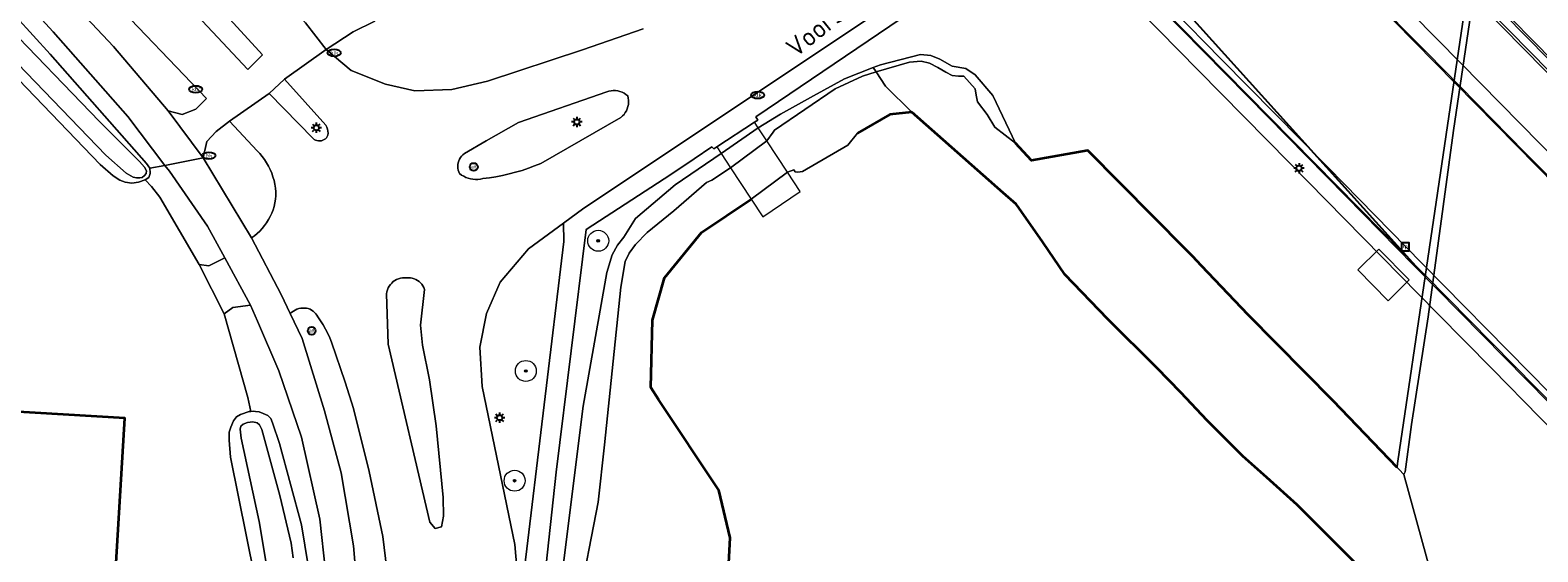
# Model space of a CAD drawing. Header units: metres. Extents: x 89394 to 92106, y 463550 to 466167.
# Tile 17 of 112: x 90406 to 90550, y 464898 to 464948. Entities that reach past the tile are written whole.
import ezdxf
from ezdxf.enums import TextEntityAlignment as Align

# ---------------------------------------------------------------- set-up
doc = ezdxf.new("R2010")
doc.units = ezdxf.units.M
for name, color, linetype, lineweight in [('B-PV-GK-BESCHOEIING-G', 253, 'OB-BESCHOEIING-BLOK', 35), ('B-PV-GK-KEERWAND_DAMWAND-G', 253, 'Continuous', 18), ('B-PV-GR-BEPLANTING_CULTUUR_HEESTERS-GV', 90, 'Continuous', 18), ('B-PV-GR-BOOM-S', 90, 'Continuous', 25), ('B-PV-GR-HAAG-G', 90, 'GR-HAAG', 25), ('B-PV-IE-MEUBILAIR-S', 7, 'Continuous', 25), ('B-PV-IE-MEUBILAIR_WEGMEUBILAIR-G', 7, 'Continuous', 18), ('B-PV-IE-TERREINAFSCHEIDING_KUNSTMATIG_HEKWERK-G', 20, 'IE-TERREINAFSCHEIDING_KUNSTMATIG-SO', 18), ('B-PV-KW-KUNSTWERK_DEK-GV', 170, 'Continuous', 18), ('B-PV-OG-BEBOUWING-GV', 7, 'Continuous', 35), ('B-PV-OG-BEBOUWING_SCHUUR-GV', 7, 'Continuous', 18), ('B-PV-OG-TERREIN_BEGROEID-GV', 7, 'Continuous', 18), ('B-PV-OG-TERREIN_ERF-GV', 50, 'Continuous', 18), ('B-PV-OG-TERREIN_OEVER-GV', 7, 'Continuous', 18), ('B-PV-OG-TOPOGRAFIE-T18', 1, 'Continuous', 18), ('B-PV-OG-WATER-GV', 130, 'Continuous', 18), ('B-PV-OG-WATER_KANAAL-GV', 120, 'Continuous', 18), ('B-PV-OG-WEG-GV', 7, 'Continuous', 18), ('B-PV-VH-VERHARDING_ASFALT-GV', 210, 'Continuous', 18), ('B-PV-VH-VERHARDING_BETONSTRAATSTEEN-GV', 190, 'Continuous', 18), ('B-PV-VH-VERHARDING_GESLOTEN-GV', 210, 'Continuous', 18), ('B-PV-VH-VERHARDING_OPEN-GV', 40, 'Continuous', 18), ('B-PV-VH-VERHARDING_OPEN_TEGEL-GV', 90, 'Continuous', 18)]:
    doc.layers.add(name, color=color, linetype=linetype, lineweight=lineweight)
doc.styles.add('NLCS-ISO', font='NLCS-ISO.ttf')
doc.styles.add('NLCS-ISO-M500-T18', font='NLCS-ISO.ttf', dxfattribs={"height": 0.9})
doc.linetypes.add('GR-HAAG', pattern='A,6,-2,["x",Standard,S=3,R=0,X=0,Y=-1],-3', length=11)
doc.linetypes.add('IE-TERREINAFSCHEIDING_KUNSTMATIG-SO', pattern='A,4,[82,NLCS.SHX,S=0.75,R=90,X=0,Y=0],4,-2', length=10)
doc.linetypes.add('OB-BESCHOEIING-BLOK', pattern='A,6,-1,[152,NLCS.SHX,S=2,R=0,X=-1,Y=0]', length=7)

# ---------------------------------------------------------------- blocks, each defined once
blk = doc.blocks.new('SIE-MEUBILAIR_BORD_LOCATIEPAAL-SO')
blk.add_lwpolyline([(-0.75, -0.75), (0.75, -0.75), (0.75, 0.75), (-0.75, 0.75)], close=True)
at = {"style": 'NLCS-ISO'}
blk.add_text('lp', height=0.75, dxfattribs=at).set_placement((0.01, 0.12), align=Align.MIDDLE_CENTER)
blk = doc.blocks.new('SIE-MEUBILAIR_PAAL_AFSLUITPAAL-SO')
blk.add_circle((0, 0), 0.75)
at = {"style": 'NLCS-ISO'}
blk.add_text('af', height=0.75, dxfattribs=at).set_placement((0, 0.05), align=Align.MIDDLE_CENTER)
blk = doc.blocks.new('SIE-MEUBILAIR_PAAL_LICHTMAST-SO')
for points in [[(-0.62, 0), (-1, 0)], [(-0.71, 0.71), (-0.44, 0.44)], [(0, 1), (0, 0.62)], [(0.44, 0.44), (0.71, 0.71)], [(1, 0), (0.62, 0)], [(-0.71, -0.71), (-0.44, -0.44)], [(0, -0.62), (0, -1)], [(0.44, -0.44), (0.71, -0.71)]]:
    blk.add_lwpolyline(points)
blk.add_circle((0, 0), 0.5)
blk = doc.blocks.new('SIE-MEUBILAIR_PUT_KOLK-SO')
blk.add_ellipse((0, 0), major_axis=(1.25, 0), ratio=0.54)
at = {"style": 'NLCS-ISO'}
blk.add_text('klk', height=0.75, dxfattribs=at).set_placement((0.03, 0), align=Align.MIDDLE_CENTER)
blk = doc.blocks.new('SIE-MEUBILAIR_PUT_BRANDKRAAN-SO')
blk.add_ellipse((0, 0), major_axis=(1.25, 0), ratio=0.54)
at = {"style": 'NLCS-ISO'}
blk.add_text('bk', height=0.75, dxfattribs=at).set_placement((0.03, 0), align=Align.MIDDLE_CENTER)
blk = doc.blocks.new('SGR-BOOM_GBKN-SO')
at = {"linetype": 'ByBlock', "lineweight": 18}
h = blk.add_hatch(color=0, dxfattribs=at)
h.dxf.hatch_style = 1
edge = h.paths.add_edge_path()
edge.add_arc((0, 0), 0.25, 0, 360)
at = {"color": 0, "linetype": 'ByBlock', "lineweight": 18}
for radius in [2, 0.25]:
    blk.add_circle((0, 0), radius, dxfattribs=at)
at = {"color": 0, "linetype": 'ByBlock', "lineweight": 18, "style": 'NLCS-ISO'}
blk.add_attdef('SOORT', (2.5, 0), '', height=1.5, dxfattribs=at)

msp = doc.modelspace()

# ---------------------------------------------------------------- linework, layer by layer
at = {"layer": 'B-PV-GK-BESCHOEIING-G', "flags": 128}
for points in [[(90490.102, 464940.028), (90488.01, 464939.795), (90484.92, 464938.034)], [(90542.087, 464887.061), (90536.161, 464893.296), (90528.307, 464901.125), (90526.864, 464902.561), (90523.96, 464905.174), (90521.676, 464907.224), (90519.887, 464909.005), (90518.276, 464910.618), (90515.769, 464913.3), (90513.484, 464915.626), (90508.815, 464920.272), (90504.715, 464924.55), (90502.597, 464927.64), (90500.304, 464930.907), (90500.052, 464931.241), (90498.818, 464932.336), (90490.102, 464940.028)], [(90536.388, 464906.144), (90530.304, 464912.477), (90522.185, 464920.681), (90517.741, 464925.378), (90516.871, 464926.297), (90516.369, 464926.804), (90516.232, 464926.943), (90506.892, 464936.383), (90501.511, 464935.43), (90500, 464937.067)], [(90456.56, 464862.195), (90456.365, 464867.409), (90456.472, 464867.807), (90460.387, 464882.423), (90462.232, 464889.309), (90466.277, 464889.536), (90472.372, 464891.527), (90472.77, 464899.434), (90471.688, 464903.985), (90465.949, 464912.631), (90465.194, 464913.769), (90465.365, 464920.197), (90466.504, 464924.236), (90470.036, 464928.559), (90474.764, 464931.744)]]:
    msp.add_lwpolyline(points, dxfattribs=at)
at = {"layer": 'B-PV-GK-KEERWAND_DAMWAND-G', "flags": 128}
for points in [[(90537.042, 464905.468), (90537.162, 464905.73), (90537.769, 464910.239), (90539.356, 464920.5), (90541.76, 464938.285), (90543.926, 464952.895), (90546.779, 464972.167), (90548.337, 464980.937), (90544.601, 464999.932), (90543.502, 465006.04), (90543.182, 465006.07)], [(90536.388, 464906.144), (90536.584, 464905.945), (90537.042, 464905.468)]]:
    msp.add_lwpolyline(points, dxfattribs=at)
at = {"layer": 'B-PV-GR-BEPLANTING_CULTUUR_HEESTERS-GV', "flags": 128}
msp.add_lwpolyline([(90440.563, 464891.961), (90439.63, 464899.55), (90438.357, 464905.756), (90436.851, 464911.746), (90436.06, 464914.278), (90434.754, 464918.084), (90434.579, 464918.51), (90434.386, 464918.927), (90434.174, 464919.336), (90433.944, 464919.735), (90433.697, 464920.123), (90433.433, 464920.5), (90433.351, 464920.655), (90433.251, 464920.8), (90433.134, 464920.931), (90433.002, 464921.047), (90432.857, 464921.145), (90432.701, 464921.226), (90432.536, 464921.286), (90432.365, 464921.327), (90432.191, 464921.346), (90432.015, 464921.343), (90431.824, 464921.327), (90431.636, 464921.289), (90431.453, 464921.231), (90431.278, 464921.153), (90431.113, 464921.055), (90430.959, 464920.94), (90430.82, 464920.808), (90431.942, 464918.444), (90434.09, 464911.536), (90435.672, 464905.617), (90436.843, 464898.67), (90437.354, 464892.665)], dxfattribs=at)
at = {"layer": 'B-PV-GR-HAAG-G', "flags": 128}
msp.add_lwpolyline([(90539.082, 464924.361), (90508.211, 464958.593)], dxfattribs=at)
at = {"layer": 'B-PV-IE-MEUBILAIR_WEGMEUBILAIR-G', "flags": 128}
for points in [[(90575.957, 464918.432), (90566.176, 464928.381), (90566.065, 464928.343), (90565.635, 464927.91), (90565.445, 464927.718), (90558.885, 464928.412), (90557.764, 464929.824), (90558.625, 464936.087), (90554.751, 464940.043), (90514.627, 464980.844), (90508.357, 464986.961), (90502.496, 464992.48), (90497.029, 464997.435), (90486.827, 465006.47)], [(90636.378, 464857.969), (90576.505, 464919), (90563.232, 464932.494), (90513.426, 464983.125), (90507.066, 464989.258), (90493.834, 465001.38), (90486.937, 465007.38)], [(90484.332, 465001.608), (90485.843, 465000.028), (90489.999, 464995.785), (90494.68, 464991.036), (90499.125, 464986.514), (90503.816, 464981.773), (90508.475, 464977.034), (90514.092, 464971.309), (90518.716, 464966.596), (90523.4, 464961.833), (90528.05, 464957.073), (90533.667, 464951.362), (90539.28, 464945.669), (90543.942, 464940.933), (90548.625, 464936.151), (90553.308, 464931.421)], [(90481.646, 464982.721), (90483.558, 464980.759), (90494.351, 464969.8), (90504.382, 464959.584), (90513.739, 464950.082), (90522.12, 464941.545), (90531.493, 464932.024), (90537.996, 464925.402), (90544.538, 464918.744), (90552.952, 464910.192), (90561.353, 464901.622)]]:
    msp.add_lwpolyline(points, dxfattribs=at)
at = {"layer": 'B-PV-IE-TERREINAFSCHEIDING_KUNSTMATIG_HEKWERK-G', "flags": 128}
for points in [[(90422.14, 464925.504), (90418.372, 464931.911), (90417.574, 464932.946), (90416.971, 464933.583)], [(90424.499, 464920.803), (90422.14, 464925.504)], [(90427.044, 464911.484), (90426.783, 464912.814), (90424.499, 464920.803)]]:
    msp.add_lwpolyline(points, dxfattribs=at)
at = {"layer": 'B-PV-KW-KUNSTWERK_DEK-GV', "flags": 128}
for points in [[(90514.535, 464980.61), (90558.395, 464935.977)], [(90553.963, 464933.039), (90548.11, 464938.977), (90542.495, 464944.68), (90535.447, 464951.846)], [(90511.801, 464949.756), (90517.452, 464944.006), (90526.138, 464935.184), (90533.164, 464928.043), (90540.238, 464920.829), (90545.462, 464915.531), (90554.555, 464906.267)]]:
    msp.add_lwpolyline(points, dxfattribs=at)
msp.add_lwpolyline([(90472.81, 464934.72), (90474.764, 464931.744), (90475.899, 464930.061), (90479.453, 464932.455), (90478.239, 464934.304), (90476.277, 464937.293), (90475.459, 464938.538), (90475.102, 464939.082), (90471.5, 464936.716), (90471.907, 464936.095)], close=True, dxfattribs=at)
at = {"layer": 'B-PV-OG-BEBOUWING-GV', "flags": 128}
msp.add_lwpolyline([(90404.438, 464881.429), (90404.123, 464876.138), (90418.099, 464875.307), (90418.753, 464886.318), (90413.169, 464886.65), (90413.505, 464892.304), (90413.934, 464892.278), (90415.037, 464910.839), (90379.186, 464912.969), (90379.167, 464912.651), (90378.073, 464894.244), (90409.074, 464892.402), (90408.734, 464886.674), (90407.51, 464886.766), (90404.765, 464886.929)], close=True, dxfattribs=at)
at = {"layer": 'B-PV-OG-BEBOUWING_SCHUUR-GV', "flags": 128}
msp.add_lwpolyline([(90535.545, 464922.041), (90537.558, 464924.024), (90534.657, 464926.97), (90532.643, 464924.987)], close=True, dxfattribs=at)
at = {"layer": 'B-PV-OG-TERREIN_BEGROEID-GV', "flags": 128}
for points in [[(90399.777, 464954.512), (90407.921, 464945.574), (90417.104, 464935.125), (90417.434, 464934.672), (90418.857, 464934.95), (90415.311, 464939.601), (90408.203, 464947.681), (90376.387, 464982.339)], [(90438.891, 464948.705), (90436.829, 464947.702), (90434.252, 464945.997), (90436.622, 464944.008), (90439.9, 464942.688), (90442.708, 464942.062), (90446.235, 464942.177), (90449.645, 464942.974), (90458.698, 464945.98), (90464.471, 464947.99)], [(90434.174, 464896.239), (90433.629, 464901.216), (90431.894, 464909.033), (90429.725, 464915.357), (90427.678, 464920.094), (90427.018, 464921.62), (90425.331, 464921.386), (90424.499, 464920.803), (90426.783, 464912.814), (90427.044, 464911.484), (90427.321, 464911.498), (90427.501, 464911.477), (90427.853, 464911.435), (90428.244, 464911.29), (90428.663, 464911.088), (90428.968, 464910.803), (90429.131, 464910.408), (90429.779, 464908.435), (90431.894, 464900.66), (90432.517, 464896.778)]]:
    msp.add_lwpolyline(points, dxfattribs=at)
for points in [[(90418.857, 464934.95), (90417.434, 464934.672), (90417.454, 464934.236), (90417.448, 464934.173), (90417.311, 464933.803), (90416.971, 464933.583), (90417.574, 464932.946), (90418.372, 464931.911), (90422.14, 464925.504), (90423.034, 464925.371), (90424.574, 464926.131), (90422.909, 464929.16), (90419.282, 464934.392)], [(90452.514, 464895.458), (90453.145, 464896.533), (90456.907, 464927.688), (90456.871, 464929.441), (90453.526, 464926.98), (90450.835, 464923.824), (90449.533, 464920.838), (90448.887, 464917.609), (90449.122, 464913.85), (90452.245, 464898.774)]]:
    msp.add_lwpolyline(points, close=True, dxfattribs=at)
at = {"layer": 'B-PV-OG-TERREIN_ERF-GV', "flags": 128}
for points in [[(90456.887, 464897.009), (90458.77, 464911.994), (90461.017, 464924.745), (90461.51, 464926.431), (90462.028, 464927.345), (90462.631, 464928.115), (90463.735, 464929.871), (90467.544, 464933.095), (90471.907, 464936.095), (90475.459, 464938.538), (90477.577, 464939.85), (90480.718, 464941.599), (90483.667, 464943.206), (90486.43, 464944.281), (90487.103, 464944.542), (90490.927, 464945.541), (90491.915, 464945.422), (90492.79, 464945.084), (90493.941, 464944.424), (90495.269, 464944.204), (90496.161, 464943.578), (90497.846, 464941.633), (90500, 464937.067), (90501.511, 464935.43), (90506.892, 464936.383), (90516.232, 464926.943), (90516.369, 464926.804), (90516.871, 464926.297), (90517.741, 464925.378), (90522.185, 464920.681), (90530.304, 464912.477), (90536.388, 464906.144), (90536.446, 464906.511), (90536.638, 464907.808), (90539.082, 464924.361), (90508.211, 464958.593)], [(90490.155, 464949.69), (90475.231, 464939.585), (90475.404, 464939.28), (90475.102, 464939.082), (90471.5, 464936.716), (90471.216, 464936.53), (90471.041, 464936.726), (90469.354, 464935.58), (90467.132, 464934.073), (90459.036, 464928.852), (90456.195, 464905.692), (90454.65, 464891.612)], [(90427.396, 464895.779), (90425.13, 464907.12), (90424.983, 464908.75), (90424.993, 464909.508), (90425.139, 464909.983), (90425.4, 464910.597), (90425.595, 464910.843), (90425.685, 464910.958), (90426.081, 464911.178), (90426.899, 464911.476), (90427.044, 464911.484), (90426.783, 464912.814), (90424.499, 464920.803), (90422.14, 464925.504), (90418.372, 464931.911), (90417.574, 464932.946), (90416.971, 464933.583), (90416.35, 464933.339), (90415.696, 464933.266), (90415.06, 464933.356), (90414.557, 464933.558), (90413.916, 464933.96), (90412.668, 464935.043), (90403.363, 464944.736)], [(90536.161, 464893.296), (90528.307, 464901.125), (90526.864, 464902.561), (90523.96, 464905.174), (90521.676, 464907.224), (90519.887, 464909.005), (90518.276, 464910.618), (90515.769, 464913.3), (90513.484, 464915.626), (90508.815, 464920.272), (90504.715, 464924.55), (90502.597, 464927.64), (90500.304, 464930.907), (90500.052, 464931.241), (90498.818, 464932.336), (90490.102, 464940.028), (90488.01, 464939.795), (90484.92, 464938.034), (90484.003, 464936.881), (90479.675, 464934.378), (90479.245, 464934.294), (90478.988, 464934.352), (90478.845, 464934.544), (90478.239, 464934.304), (90474.764, 464931.744), (90470.036, 464928.559), (90466.504, 464924.236), (90465.365, 464920.197), (90465.194, 464913.769), (90465.949, 464912.631), (90471.688, 464903.985), (90472.77, 464899.434), (90472.372, 464891.527)]]:
    msp.add_lwpolyline(points, dxfattribs=at)
msp.add_lwpolyline([(90418.753, 464886.318), (90418.099, 464875.307), (90404.123, 464876.138), (90404.438, 464881.429), (90404.765, 464886.929), (90407.51, 464886.766), (90408.734, 464886.674), (90409.074, 464892.402), (90378.073, 464894.244), (90379.167, 464912.651), (90379.186, 464912.969), (90415.037, 464910.839), (90413.934, 464892.278), (90413.505, 464892.304), (90413.169, 464886.65)], close=True, dxfattribs=at)
at = {"layer": 'B-PV-OG-TERREIN_OEVER-GV', "flags": 128}
for points in [[(90403.363, 464944.736), (90412.668, 464935.043), (90413.916, 464933.96), (90414.557, 464933.558), (90415.06, 464933.356), (90415.696, 464933.266), (90416.35, 464933.339), (90416.971, 464933.583), (90417.311, 464933.803), (90417.448, 464934.173), (90417.454, 464934.236), (90417.434, 464934.672), (90417.104, 464935.125), (90407.921, 464945.574), (90399.777, 464954.512)], [(90403.214, 464948.915), (90412.574, 464939.165), (90416.425, 464935.325), (90416.923, 464934.786), (90417.115, 464934.446), (90417.056, 464934.166), (90416.913, 464934), (90416.686, 464933.806), (90416.461, 464933.753), (90416.152, 464933.757), (90415.816, 464933.818), (90415.148, 464934.219), (90413.233, 464935.929), (90402.266, 464947.271)], [(90458.255, 464892.84), (90460.178, 464902.818), (90460.798, 464908.28), (90462.338, 464923.322), (90462.776, 464925.781), (90463.15, 464926.581), (90463.754, 464927.408), (90464.874, 464928.549), (90467.398, 464930.628), (90470.526, 464933.306), (90471.042, 464933.534), (90472.81, 464934.72), (90476.277, 464937.293), (90476.894, 464938.119), (90477.009, 464938.319), (90482.801, 464942.247), (90485.385, 464943.477), (90486.701, 464943.867), (90486.43, 464944.281), (90483.667, 464943.206), (90480.718, 464941.599), (90477.577, 464939.85), (90475.459, 464938.538), (90471.907, 464936.095), (90467.544, 464933.095), (90463.735, 464929.871), (90462.631, 464928.115), (90462.028, 464927.345), (90461.51, 464926.431), (90461.017, 464924.745), (90458.77, 464911.994), (90456.887, 464897.009)], [(90432.517, 464896.778), (90431.894, 464900.66), (90429.779, 464908.435), (90429.131, 464910.408), (90428.968, 464910.803), (90428.663, 464911.088), (90428.244, 464911.29), (90427.853, 464911.435), (90427.501, 464911.477), (90427.321, 464911.498), (90427.044, 464911.484), (90426.899, 464911.476), (90426.081, 464911.178), (90425.685, 464910.958), (90425.595, 464910.843), (90425.4, 464910.597), (90425.139, 464909.983), (90424.993, 464909.508), (90424.983, 464908.75), (90425.13, 464907.12), (90427.396, 464895.779)], [(90429.032, 464893.962), (90427.86, 464900.966), (90426.14, 464908.932), (90426.039, 464909.803), (90426.099, 464910.083), (90426.326, 464910.277), (90426.721, 464910.412), (90427.255, 464910.489), (90427.647, 464910.4), (90427.897, 464910.2), (90428.116, 464909.748), (90429.83, 464903.466), (90430.893, 464898.905), (90431.1, 464897.527)]]:
    msp.add_lwpolyline(points, dxfattribs=at)
msp.add_lwpolyline([(90500, 464937.067), (90497.846, 464941.633), (90496.161, 464943.578), (90495.269, 464944.204), (90493.941, 464944.424), (90492.79, 464945.084), (90491.915, 464945.422), (90490.927, 464945.541), (90487.103, 464944.542), (90486.43, 464944.281), (90486.701, 464943.867), (90489.89, 464944.813), (90490.992, 464944.898), (90491.802, 464944.695), (90492.596, 464944.306), (90493.341, 464943.849), (90493.957, 464943.527), (90494.556, 464943.477), (90495.075, 464943.477), (90496.144, 464942.259), (90496.242, 464941.667), (90496.355, 464941.024), (90497.295, 464939.806), (90498.037, 464938.589)], close=True, dxfattribs=at)
at = {"layer": 'B-PV-OG-WATER-GV', "flags": 128}
msp.add_lwpolyline([(90398.691, 464951.435), (90398.107, 464949.723), (90398.228, 464949.71), (90398.957, 464949.616), (90399.684, 464949.438), (90400.158, 464949.207), (90400.687, 464948.864), (90401.38, 464948.181), (90402.266, 464947.271), (90413.233, 464935.929), (90415.148, 464934.219), (90415.816, 464933.818), (90416.152, 464933.757), (90416.461, 464933.753), (90416.686, 464933.806), (90416.913, 464934), (90417.056, 464934.166), (90417.115, 464934.446), (90416.923, 464934.786), (90416.425, 464935.325), (90412.574, 464939.165), (90403.214, 464948.915), (90399.371, 464953.354)], close=True, dxfattribs=at)
for points in [[(90542.087, 464887.061), (90537.042, 464905.468), (90536.584, 464905.945), (90536.388, 464906.144), (90530.304, 464912.477), (90522.185, 464920.681), (90517.741, 464925.378), (90516.871, 464926.297), (90516.369, 464926.804), (90516.232, 464926.943), (90506.892, 464936.383), (90501.511, 464935.43), (90500, 464937.067), (90498.037, 464938.589), (90497.295, 464939.806), (90496.355, 464941.024), (90496.242, 464941.667), (90496.144, 464942.259), (90495.075, 464943.477), (90494.556, 464943.477), (90493.957, 464943.527), (90493.341, 464943.849), (90492.596, 464944.306), (90491.802, 464944.695), (90490.992, 464944.898), (90489.89, 464944.813), (90486.701, 464943.867), (90487.584, 464942.523), (90490.102, 464940.028), (90498.818, 464932.336), (90500.052, 464931.241), (90500.304, 464930.907), (90502.597, 464927.64), (90504.715, 464924.55), (90508.815, 464920.272), (90513.484, 464915.626), (90515.769, 464913.3), (90518.276, 464910.618), (90519.887, 464909.005), (90521.676, 464907.224), (90523.96, 464905.174), (90526.864, 464902.561), (90528.307, 464901.125), (90536.161, 464893.296)], [(90472.372, 464891.527), (90472.77, 464899.434), (90471.688, 464903.985), (90465.949, 464912.631), (90465.194, 464913.769), (90465.365, 464920.197), (90466.504, 464924.236), (90470.036, 464928.559), (90474.764, 464931.744), (90478.239, 464934.304), (90478.845, 464934.544), (90478.988, 464934.352), (90479.245, 464934.294), (90479.675, 464934.378), (90484.003, 464936.881), (90484.92, 464938.034), (90488.01, 464939.795), (90490.102, 464940.028), (90487.584, 464942.523), (90486.701, 464943.867), (90485.385, 464943.477), (90482.801, 464942.247), (90477.009, 464938.319), (90476.894, 464938.119), (90476.277, 464937.293), (90472.81, 464934.72), (90471.042, 464933.534), (90470.526, 464933.306), (90467.398, 464930.628), (90464.874, 464928.549), (90463.754, 464927.408), (90463.15, 464926.581), (90462.776, 464925.781), (90462.338, 464923.322), (90460.798, 464908.28), (90460.178, 464902.818), (90458.255, 464892.84)], [(90431.1, 464897.527), (90430.893, 464898.905), (90429.83, 464903.466), (90428.116, 464909.748), (90427.897, 464910.2), (90427.647, 464910.4), (90427.255, 464910.489), (90426.721, 464910.412), (90426.326, 464910.277), (90426.099, 464910.083), (90426.039, 464909.803), (90426.14, 464908.932), (90427.86, 464900.966), (90429.032, 464893.962)]]:
    msp.add_lwpolyline(points, dxfattribs=at)
at = {"layer": 'B-PV-OG-WATER_KANAAL-GV', "flags": 128}
msp.add_lwpolyline([(90606.776, 465015.624), (90548.392, 465028.177), (90548.267, 465027.699), (90547.498, 465024.964), (90546.97, 465022.827), (90546.172, 465019.596), (90544.664, 465013.489), (90544.51, 465012.848), (90543.308, 465007.864), (90543.182, 465006.07), (90543.502, 465006.04), (90544.601, 464999.932), (90548.337, 464980.937), (90546.779, 464972.167), (90543.926, 464952.895), (90541.76, 464938.285), (90539.356, 464920.5), (90537.769, 464910.239), (90537.162, 464905.73), (90537.042, 464905.468), (90542.087, 464887.061)], dxfattribs=at)
at = {"layer": 'B-PV-OG-WEG-GV', "flags": 128}
for points in [[(90351.578, 465017.136), (90349.153, 465018.523), (90346.235, 465019.138), (90343.864, 465018.943), (90329.145, 465014.187), (90328.724, 465013.713), (90328.905, 465012.876), (90329.737, 465012.753), (90345.753, 465015.009), (90348.193, 465014.599), (90350.557, 465013.333), (90353.695, 465010.945), (90357.43, 465007.179), (90392.683, 464968.883), (90413.963, 464946.29), (90419.168, 464940.156), (90420.489, 464939.805), (90421.807, 464940.332), (90422.811, 464941.321), (90404.082, 464960.948), (90366.44, 465001.404), (90356.905, 465011.943), (90354.303, 465014.755)], [(90515.064, 464979.821), (90513.562, 464976.399), (90511.489, 464972.616), (90508.212, 464967.586), (90506.308, 464965.023), (90504.504, 464962.704), (90508.211, 464958.593), (90539.082, 464924.361), (90543.053, 464951.264), (90537.956, 464956.465)]]:
    msp.add_lwpolyline(points, close=True, dxfattribs=at)
at = {"layer": 'B-PV-VH-VERHARDING_ASFALT-GV', "flags": 128}
for points in [[(90404.082, 464960.948), (90422.811, 464941.321), (90421.807, 464940.332), (90420.489, 464939.805), (90419.168, 464940.156), (90422.514, 464935.664), (90422.852, 464937.223), (90423.741, 464938.18), (90425.03, 464939.176), (90428.79, 464941.818), (90430.267, 464943.172), (90434.252, 464945.997), (90432.262, 464948.547), (90422.977, 464958.851), (90366.819, 465019.185)], [(90513.494, 464983.308), (90563.26, 464932.726)], [(90376.387, 464982.339), (90408.203, 464947.681), (90415.311, 464939.601), (90418.857, 464934.95), (90422.514, 464935.664), (90419.168, 464940.156), (90413.963, 464946.29), (90392.683, 464968.883)], [(90400.32, 464975.896), (90428.168, 464945.489), (90426.777, 464944.097), (90400.742, 464971.852)], [(90432.262, 464948.547), (90434.252, 464945.997), (90436.829, 464947.702), (90438.891, 464948.705)], [(90452.514, 464895.458), (90452.245, 464898.774), (90449.122, 464913.85), (90448.887, 464917.609), (90449.533, 464920.838), (90450.835, 464923.824), (90453.526, 464926.98), (90456.871, 464929.441), (90458.825, 464930.879), (90486.912, 464949.601)], [(90464.471, 464947.99), (90458.698, 464945.98), (90449.645, 464942.974), (90446.235, 464942.177), (90442.708, 464942.062), (90439.9, 464942.688), (90436.622, 464944.008), (90434.252, 464945.997), (90430.267, 464943.172), (90434.22, 464938.78), (90434.304, 464938.603), (90434.365, 464938.417), (90434.404, 464938.224), (90434.42, 464938.029), (90434.412, 464937.833), (90434.348, 464937.706), (90434.265, 464937.59), (90434.164, 464937.49), (90434.048, 464937.407), (90433.92, 464937.344), (90433.784, 464937.302), (90433.642, 464937.283), (90433.5, 464937.287), (90433.36, 464937.314), (90433.226, 464937.363), (90433.102, 464937.433), (90432.991, 464937.522), (90428.79, 464941.818), (90425.03, 464939.176), (90427.655, 464936.352), (90427.907, 464936.085), (90428.142, 464935.803), (90428.36, 464935.507), (90428.56, 464935.199), (90428.741, 464934.88), (90428.903, 464934.55), (90429.045, 464934.212), (90429.166, 464933.865), (90429.267, 464933.512), (90429.346, 464933.154), (90429.404, 464932.791), (90429.441, 464932.426), (90429.455, 464932.059), (90429.417, 464931.717), (90429.358, 464931.378), (90429.277, 464931.043), (90429.174, 464930.715), (90429.051, 464930.393), (90428.907, 464930.08), (90428.744, 464929.777), (90428.561, 464929.486), (90428.36, 464929.206), (90428.142, 464928.94), (90427.907, 464928.688), (90427.656, 464928.452), (90427.391, 464928.233), (90427.112, 464928.031), (90429.944, 464922.652), (90430.82, 464920.808), (90430.959, 464920.94), (90431.113, 464921.055), (90431.278, 464921.153), (90431.453, 464921.231), (90431.636, 464921.289), (90431.824, 464921.327), (90432.015, 464921.343), (90432.191, 464921.346), (90432.365, 464921.327), (90432.536, 464921.286), (90432.701, 464921.226), (90432.857, 464921.145), (90433.002, 464921.047), (90433.134, 464920.931), (90433.251, 464920.8), (90433.351, 464920.655), (90433.433, 464920.5), (90433.697, 464920.123), (90433.944, 464919.735), (90434.174, 464919.336), (90434.386, 464918.927), (90434.579, 464918.51), (90434.754, 464918.084), (90436.06, 464914.278), (90436.851, 464911.746), (90438.357, 464905.756), (90439.63, 464899.55), (90440.563, 464891.961)], [(90437.354, 464892.665), (90436.843, 464898.67), (90435.672, 464905.617), (90434.09, 464911.536), (90431.942, 464918.444), (90430.82, 464920.808), (90429.944, 464922.652), (90427.112, 464928.031), (90422.514, 464935.664), (90418.857, 464934.95), (90419.282, 464934.392), (90422.909, 464929.16), (90424.574, 464926.131), (90427.018, 464921.62), (90427.678, 464920.094), (90429.725, 464915.357), (90431.894, 464909.033), (90433.629, 464901.216), (90434.174, 464896.239)]]:
    msp.add_lwpolyline(points, dxfattribs=at)
for points in [[(90503.207, 464982.19), (90492.986, 464972.234), (90494.741, 464970.457), (90503.741, 464961.246), (90509.785, 464955.117), (90514.913, 464949.888), (90519.647, 464945.065), (90529.778, 464934.78), (90538.771, 464925.609), (90548.989, 464915.229), (90558.559, 464905.51), (90562.742, 464901.241), (90572.936, 464911.279)], [(90492.986, 464972.234), (90492.513, 464971.774), (90562.348, 464900.853), (90562.742, 464901.241), (90558.559, 464905.51), (90548.989, 464915.229), (90538.771, 464925.609), (90529.778, 464934.78), (90519.647, 464945.065), (90514.913, 464949.888), (90509.785, 464955.117), (90503.741, 464961.246), (90494.741, 464970.457)], [(90462.352, 464939.529), (90454.719, 464935.135), (90454.127, 464934.896), (90453.527, 464934.676), (90452.921, 464934.475), (90452.308, 464934.294), (90451.69, 464934.133), (90451.067, 464933.992), (90450.44, 464933.872), (90449.809, 464933.771), (90449.175, 464933.691), (90448.946, 464933.645), (90448.713, 464933.62), (90448.479, 464933.617), (90448.246, 464933.634), (90448.015, 464933.673), (90447.789, 464933.732), (90447.568, 464933.812), (90447.357, 464933.911), (90447.155, 464934.029), (90446.964, 464934.165), (90446.891, 464934.329), (90446.839, 464934.5), (90446.807, 464934.676), (90446.796, 464934.854), (90446.807, 464935.033), (90446.838, 464935.209), (90446.891, 464935.381), (90446.963, 464935.544), (90447.054, 464935.698), (90447.163, 464935.84), (90447.288, 464935.969), (90447.427, 464936.081), (90449.504, 464937.293), (90452.597, 464939.049), (90460.997, 464941.979), (90461.202, 464942.041), (90461.413, 464942.08), (90461.627, 464942.097), (90461.841, 464942.09), (90462.054, 464942.06), (90462.261, 464942.007), (90462.462, 464941.932), (90462.654, 464941.835), (90462.834, 464941.718), (90463, 464941.583), (90463.05, 464941.381), (90463.078, 464941.175), (90463.083, 464940.967), (90463.065, 464940.759), (90463.025, 464940.555), (90462.962, 464940.357), (90462.878, 464940.166), (90462.774, 464939.986), (90462.65, 464939.818), (90462.509, 464939.666)], [(90443.607, 464923.122), (90443.233, 464919.719), (90443.421, 464917.817), (90444.104, 464914.493), (90444.742, 464910.099), (90445.404, 464903.271), (90445.435, 464901.48), (90445.232, 464900.467), (90444.626, 464900.307), (90444.113, 464900.911), (90440.147, 464917.9), (90440.007, 464922.699), (90440.037, 464922.891), (90440.088, 464923.077), (90440.16, 464923.257), (90440.252, 464923.428), (90440.362, 464923.587), (90440.49, 464923.733), (90440.634, 464923.863), (90440.792, 464923.976), (90440.961, 464924.07), (90441.14, 464924.144), (90441.326, 464924.198), (90441.517, 464924.23), (90441.711, 464924.241), (90441.904, 464924.229), (90442.087, 464924.239), (90442.27, 464924.228), (90442.451, 464924.197), (90442.627, 464924.144), (90442.795, 464924.072), (90442.954, 464923.981), (90443.102, 464923.873), (90443.236, 464923.748), (90443.356, 464923.609), (90443.458, 464923.456), (90443.542, 464923.293)]]:
    msp.add_lwpolyline(points, close=True, dxfattribs=at)
at = {"layer": 'B-PV-VH-VERHARDING_BETONSTRAATSTEEN-GV', "flags": 128}
msp.add_lwpolyline([(90424.499, 464920.803), (90425.331, 464921.386), (90427.018, 464921.62), (90424.574, 464926.131), (90423.034, 464925.371), (90422.14, 464925.504)], close=True, dxfattribs=at)
at = {"layer": 'B-PV-VH-VERHARDING_GESLOTEN-GV', "flags": 128}
for points in [[(90493.859, 465001.583), (90486.964, 465007.599), (90486.937, 465007.38), (90486.827, 465006.47), (90486.792, 465006.178), (90493.679, 465000.135), (90500, 464994.453), (90506.723, 464988.177), (90514.535, 464980.61), (90558.395, 464935.977), (90557.688, 464930.387), (90557.727, 464929.636), (90557.96, 464929.141), (90558.76, 464928.405), (90559.063, 464928.271), (90566.059, 464927.403), (90566.104, 464927.784), (90565.635, 464927.91), (90563.001, 464930.557), (90563.232, 464932.494), (90563.26, 464932.726), (90513.494, 464983.308), (90507.12, 464989.429)], [(90536.446, 464906.511), (90536.388, 464906.144), (90536.584, 464905.945), (90537.042, 464905.468), (90537.162, 464905.73), (90537.769, 464910.239), (90539.356, 464920.5), (90541.76, 464938.285), (90543.926, 464952.895), (90546.779, 464972.167), (90548.337, 464980.937), (90544.601, 464999.932), (90543.502, 465006.04), (90543.182, 465006.07), (90542.617, 465005.927), (90543.609, 465000.883), (90545.557, 464990.976), (90547.483, 464981.179), (90546.152, 464972.319), (90543.053, 464951.264), (90539.082, 464924.361), (90536.638, 464907.808)]]:
    msp.add_lwpolyline(points, close=True, dxfattribs=at)
for points in [[(90553.963, 464933.039), (90548.11, 464938.977), (90542.495, 464944.68), (90535.447, 464951.846), (90529.835, 464957.545), (90525.316, 464962.12), (90518.288, 464969.278), (90512.688, 464975.009), (90506.83, 464980.96), (90499.81, 464988.122), (90493.166, 464994.851), (90487.925, 465000.131), (90484.522, 465003.593), (90483.968, 465003.074), (90483.938, 465003.1), (90483.294, 465002.46), (90485.834, 464999.857), (90503.207, 464982.19), (90572.936, 464911.279)], [(90562.348, 464900.853), (90492.513, 464971.774), (90483.561, 464980.865), (90481.711, 464982.785), (90481.066, 464982.152), (90481.021, 464982.199), (90480.429, 464981.656), (90483.579, 464978.471), (90484.29, 464977.753), (90485.549, 464976.466), (90485.695, 464976.317), (90489.505, 464972.462), (90493.322, 464968.575), (90501.744, 464959.991), (90507.579, 464954.029), (90511.801, 464949.756), (90517.452, 464944.006), (90526.138, 464935.184), (90533.164, 464928.043), (90540.238, 464920.829), (90545.462, 464915.531), (90554.555, 464906.267)]]:
    msp.add_lwpolyline(points, dxfattribs=at)
at = {"layer": 'B-PV-VH-VERHARDING_OPEN-GV', "flags": 128}
msp.add_lwpolyline([(90471.907, 464936.095), (90472.81, 464934.72), (90474.764, 464931.744), (90475.899, 464930.061), (90479.453, 464932.455), (90478.239, 464934.304), (90476.277, 464937.293), (90475.459, 464938.538), (90475.102, 464939.082), (90471.5, 464936.716)], close=True, dxfattribs=at)
at = {"layer": 'B-PV-VH-VERHARDING_OPEN_TEGEL-GV', "flags": 128}
for points in [[(90400.742, 464971.852), (90426.777, 464944.097), (90428.168, 464945.489), (90400.32, 464975.896)], [(90486.912, 464949.601), (90458.825, 464930.879), (90456.871, 464929.441), (90456.907, 464927.688), (90453.145, 464896.533)], [(90454.65, 464891.612), (90456.195, 464905.692), (90459.036, 464928.852), (90467.132, 464934.073), (90469.354, 464935.58), (90471.041, 464936.726), (90471.216, 464936.53), (90471.5, 464936.716), (90475.102, 464939.082), (90475.404, 464939.28), (90475.231, 464939.585), (90490.155, 464949.69)]]:
    msp.add_lwpolyline(points, dxfattribs=at)
for points in [[(90430.267, 464943.172), (90428.79, 464941.818), (90432.991, 464937.522), (90433.102, 464937.433), (90433.226, 464937.363), (90433.36, 464937.314), (90433.5, 464937.287), (90433.642, 464937.283), (90433.784, 464937.302), (90433.92, 464937.344), (90434.048, 464937.407), (90434.164, 464937.49), (90434.265, 464937.59), (90434.348, 464937.706), (90434.412, 464937.833), (90434.42, 464938.029), (90434.404, 464938.224), (90434.365, 464938.417), (90434.304, 464938.603), (90434.22, 464938.78)], [(90449.504, 464937.293), (90447.427, 464936.081), (90447.288, 464935.969), (90447.163, 464935.84), (90447.054, 464935.698), (90446.963, 464935.544), (90446.891, 464935.381), (90446.838, 464935.209), (90446.807, 464935.033), (90446.796, 464934.854), (90446.807, 464934.676), (90446.839, 464934.5), (90446.891, 464934.329), (90446.964, 464934.165), (90447.155, 464934.029), (90447.357, 464933.911), (90447.568, 464933.812), (90447.789, 464933.732), (90448.015, 464933.673), (90448.246, 464933.634), (90448.479, 464933.617), (90448.713, 464933.62), (90448.946, 464933.645), (90449.175, 464933.691), (90449.809, 464933.771), (90450.44, 464933.872), (90451.067, 464933.992), (90451.69, 464934.133), (90452.308, 464934.294), (90452.921, 464934.475), (90453.527, 464934.676), (90454.127, 464934.896), (90454.719, 464935.135), (90462.352, 464939.529), (90462.509, 464939.666), (90462.65, 464939.818), (90462.774, 464939.986), (90462.878, 464940.166), (90462.962, 464940.357), (90463.025, 464940.555), (90463.065, 464940.759), (90463.083, 464940.967), (90463.078, 464941.175), (90463.05, 464941.381), (90463, 464941.583), (90462.834, 464941.718), (90462.654, 464941.835), (90462.462, 464941.932), (90462.261, 464942.007), (90462.054, 464942.06), (90461.841, 464942.09), (90461.627, 464942.097), (90461.413, 464942.08), (90461.202, 464942.041), (90460.997, 464941.979), (90452.597, 464939.049)], [(90425.03, 464939.176), (90423.741, 464938.18), (90422.852, 464937.223), (90422.514, 464935.664), (90427.112, 464928.031), (90427.391, 464928.233), (90427.656, 464928.452), (90427.907, 464928.688), (90428.142, 464928.94), (90428.36, 464929.206), (90428.561, 464929.486), (90428.744, 464929.777), (90428.907, 464930.08), (90429.051, 464930.393), (90429.174, 464930.715), (90429.277, 464931.043), (90429.358, 464931.378), (90429.417, 464931.717), (90429.455, 464932.059), (90429.441, 464932.426), (90429.404, 464932.791), (90429.346, 464933.154), (90429.267, 464933.512), (90429.166, 464933.865), (90429.045, 464934.212), (90428.903, 464934.55), (90428.741, 464934.88), (90428.56, 464935.199), (90428.36, 464935.507), (90428.142, 464935.803), (90427.907, 464936.085), (90427.655, 464936.352)], [(90443.607, 464923.122), (90443.542, 464923.293), (90443.458, 464923.456), (90443.356, 464923.609), (90443.236, 464923.748), (90443.102, 464923.873), (90442.954, 464923.981), (90442.795, 464924.072), (90442.627, 464924.144), (90442.451, 464924.197), (90442.27, 464924.228), (90442.087, 464924.239), (90441.904, 464924.229), (90441.711, 464924.241), (90441.517, 464924.23), (90441.326, 464924.198), (90441.14, 464924.144), (90440.961, 464924.07), (90440.792, 464923.976), (90440.634, 464923.863), (90440.49, 464923.733), (90440.362, 464923.587), (90440.252, 464923.428), (90440.16, 464923.257), (90440.088, 464923.077), (90440.037, 464922.891), (90440.007, 464922.699), (90440.147, 464917.9), (90444.113, 464900.911), (90444.626, 464900.307), (90445.232, 464900.467), (90445.435, 464901.48), (90445.404, 464903.271), (90444.742, 464910.099), (90444.104, 464914.493), (90443.421, 464917.817), (90443.233, 464919.719)]]:
    msp.add_lwpolyline(points, close=True, dxfattribs=at)

# ---------------------------------------------------------------- block references
at = {"layer": 'B-PV-GR-BOOM-S', "xscale": 0.5, "yscale": 0.5, "zscale": 0.5}
for p in [(90460.191, 464927.764), (90453.287, 464915.34), (90452.218, 464904.872)]:
    msp.add_blockref('SGR-BOOM_GBKN-SO', p, dxfattribs=at)
at = {"layer": 'B-PV-IE-MEUBILAIR-S', "xscale": 0.5, "yscale": 0.5, "zscale": 0.5}
for name, p in [('SIE-MEUBILAIR_PUT_KOLK-SO', (90435.004, 464945.693)), ('SIE-MEUBILAIR_PUT_KOLK-SO', (90421.794, 464942.22)), ('SIE-MEUBILAIR_PUT_KOLK-SO', (90475.399, 464941.656)), ('SIE-MEUBILAIR_PAAL_LICHTMAST-SO', (90433.299, 464938.544)), ('SIE-MEUBILAIR_PAAL_LICHTMAST-SO', (90458.149, 464939.096)), ('SIE-MEUBILAIR_PUT_BRANDKRAAN-SO', (90423.058, 464935.887)), ('SIE-MEUBILAIR_PAAL_AFSLUITPAAL-SO', (90448.317, 464934.805)), ('SIE-MEUBILAIR_PAAL_LICHTMAST-SO', (90527.04, 464934.679)), ('SIE-MEUBILAIR_BORD_LOCATIEPAAL-SO', (90537.182, 464927.188)), ('SIE-MEUBILAIR_PAAL_AFSLUITPAAL-SO', (90432.858, 464919.167)), ('SIE-MEUBILAIR_PAAL_LICHTMAST-SO', (90450.785, 464910.883))]:
    msp.add_blockref(name, p, dxfattribs=at)

# ---------------------------------------------------------------- texts
at = {"layer": 'B-PV-OG-TOPOGRAFIE-T18', "style": 'NLCS-ISO-M500-T18'}
msp.add_text('Voorschoterweg', height=1.8, rotation=38.8, dxfattribs=at).set_placement((90485.229, 464950.955), align=Align.MIDDLE)

doc.saveas('drawing.dxf')
